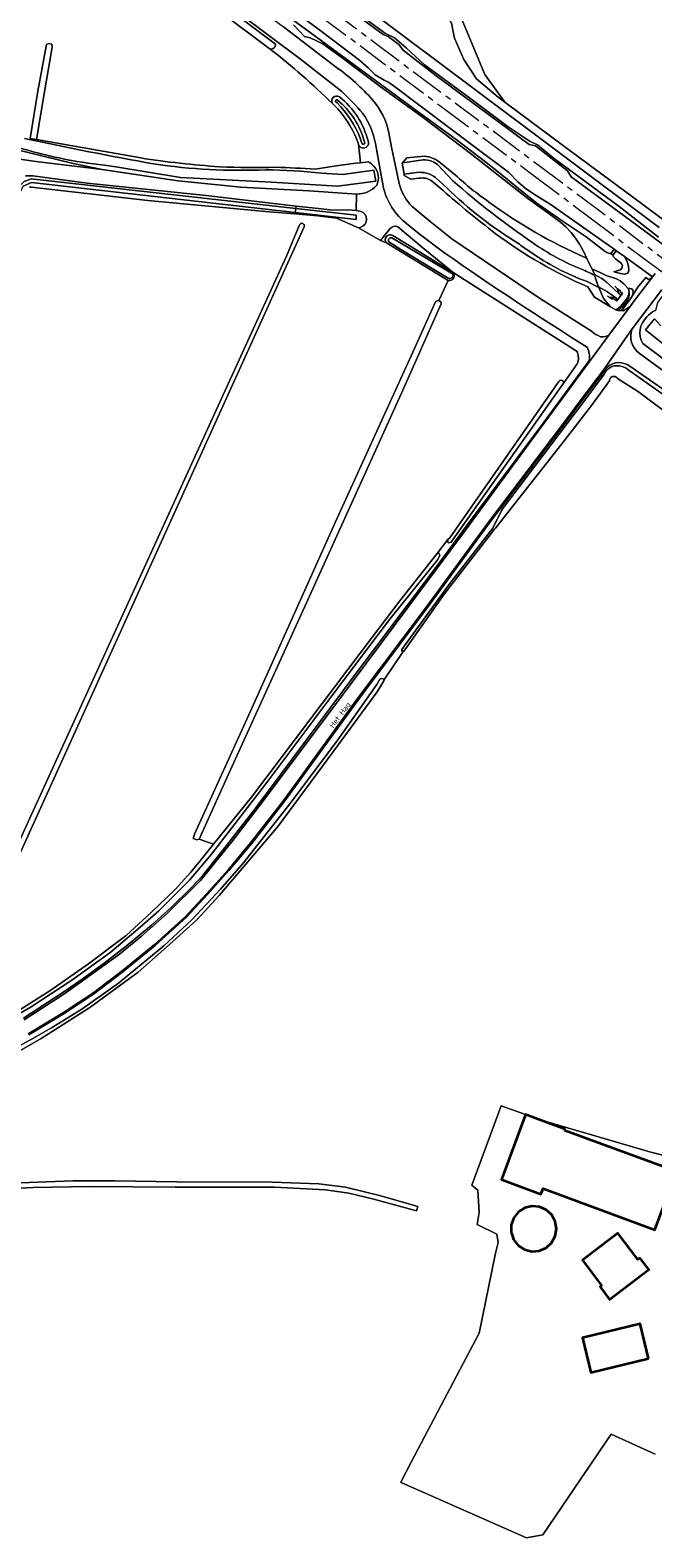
# Model space of a CAD drawing. Header units: metres. Extents: x 243820 to 248629, y 478632 to 483190.
# Tile 5 of 38: x 245265 to 245476, y 481479 to 481989. Entities that reach past the tile are written whole.
import ezdxf
from ezdxf.enums import TextEntityAlignment as Align

# ---------------------------------------------------------------- set-up
doc = ezdxf.new("R2010")
doc.units = ezdxf.units.M
doc.linetypes.add('AM-AS', pattern=[16, 10, -2, 2, -2])
doc.linetypes.add('IE-TERREINAFSCHEIDING', pattern=[10, 8, -2])
for name, color, linetype, lineweight in [('B-XX-AM-AS_SPOOR-G', 10, 'AM-AS', 18), ('B-XX-GR-BOUWLAND-GV', 80, 'Continuous', 13), ('B-XX-GR-GRAS-GV', 60, 'Continuous', 13), ('B-XX-GR-GROENVOORZIENING-GV', 80, 'Continuous', 18), ('B-XX-GR-HOUTWAL-GV', 40, 'Continuous', 13), ('B-XX-IE-TERREINAFSCHEIDING-G', 210, 'IE-TERREINAFSCHEIDING', 18), ('B-XX-IE-TERREINAFSCHEIDING_KUNSTMATIG_MUUR-G', 90, 'IE-TERREINAFSCHEIDING-KUNSTMATIG-DICHT', 18), ('B-XX-OG-BEBOUWING-GV', 7, 'Continuous', 35), ('B-XX-OG-TERREIN_ERF-GV', 7, 'Continuous', 18), ('B-XX-OG-TERREIN_ONBEGROEID-GV', 7, 'Continuous', 18), ('B-XX-OG-TOPOGRAFIE-T18', 10, 'Continuous', 18), ('B-XX-OG-WATER-GV', 130, 'Continuous', 18), ('B-XX-OG-WATER_GREPPEL-GV', 160, 'Continuous', 18), ('B-XX-OG-WATER_SLOOT-GV', 120, 'Continuous', 18), ('B-XX-VH-ONVERHARD-GV', 252, 'Continuous', 18), ('B-XX-VH-VERHARDING_GESLOTEN-GV', 252, 'Continuous', 18), ('B-XX-VH-VERHARDING_HALFVERHARDING-GV', 252, 'Continuous', 18), ('B-XX-VH-VERHARDING_OPEN-GV', 252, 'Continuous', 18)]:
    doc.layers.add(name, color=color, linetype=linetype, lineweight=lineweight)
doc.styles.add('NLCS-ISO-M-T18', font='NLCS-ISO.ttf', dxfattribs={"height": 1.8})
doc.linetypes.add('IE-TERREINAFSCHEIDING-KUNSTMATIG-DICHT', pattern='A,8,-1,[82,NLCS.SHX,S=0.75,R=90,X=0,Y=0],-1', length=10)

msp = doc.modelspace()

# ---------------------------------------------------------------- linework, layer by layer
at = {"layer": 'B-XX-AM-AS_SPOOR-G'}
for points in [[(244395.5, 482722.36), (244994.95, 482274.3), (245043.59, 482237.8), (245083.48, 482208.03), (245128.14, 482174.57), (245178.46, 482137.16), (245221.2, 482104.87), (245269.73, 482068.59), (245288.63, 482054.34), (245315.73, 482034.33), (245328.91, 482024.33), (245381.78, 481984.82), (245395.89, 481974.18), (245422.49, 481954.43), (245437.13, 481943.37), (245451.52, 481932.67), (245488.75, 481904.71), (245506.86, 481891.27), (245519.28, 481881.88), (245535, 481870.16), (245544.54, 481863.15), (245582.15, 481834.96), (245593.6, 481826.25), (245593.66, 481826.2)], [(244894.39, 482344.47), (244900.4, 482340.08), (244930.34, 482317.62), (244941.98, 482309.03), (244954, 482299.91), (244966.24, 482290.91), (244977.69, 482282.37), (245236.46, 482088.9), (245249.28, 482079.19), (245273.12, 482061.5), (245285.01, 482052.45), (245311.31, 482032.99), (245325.6, 482022.1), (245344.29, 482008.13), (245363.7, 481993.49), (245377.17, 481983.53), (245405.2, 481962.46), (245435.9, 481939.62), (245454.48, 481925.7), (245472.45, 481912.1), (245495.62, 481895.01)]]:
    msp.add_lwpolyline(points, dxfattribs=at)
at = {"layer": 'B-XX-GR-BOUWLAND-GV'}
for points in [[(245346.12, 481982.76), (245291.36, 482023.78), (245256.36, 482050.06), (245197.14, 482094.34), (245185.05, 482102.84)], [(245264.81, 481952.59), (245267.42, 481968.52), (245270.36, 481984.36), (245271.2, 481984.72), (245272.12, 481984.46), (245272.32, 481983.5), (245269.72, 481968.32), (245267.01, 481952.26), (245302.24, 481945.97)], [(245367.74, 481963.82), (245367.2, 481964.34)], [(245361.3, 481942.17), (245367.72, 481943.19), (245374.99, 481944.19), (245376.64, 481944.35), (245375.95, 481950.67), (245375.4, 481952.17)]]:
    msp.add_lwpolyline(points, dxfattribs=at)
for points in [[(245367.2, 481964.34, 0.028518), (245346.12, 481982.76)], [(245375.4, 481952.17, 0.101236), (245367.74, 481963.82)], [(245302.24, 481945.97, 0.021911), (245329.05, 481942.97)], [(245329.05, 481942.97, 0.019067), (245348.04, 481942.84)], [(245348.04, 481942.84, -0.006196), (245361.3, 481942.17)]]:
    msp.add_lwpolyline(points, format="xyb", dxfattribs=at)
at = {"layer": 'B-XX-GR-GRAS-GV'}
for points in [[(245339.52, 482003.22), (245359.63, 481988.38), (245396.62, 481961.19), (245409.03, 481952.17), (245418.65, 481944.86), (245423.41, 481941.16), (245433.27, 481933.11), (245436.81, 481930.37), (245445.33, 481924.46), (245453.13, 481919.22), (245459.02, 481914.63), (245460.13, 481913.98), (245461.12, 481913.59), (245461.45, 481913.63), (245462.59, 481915.08), (245441.22, 481930.11), (245435.27, 481933.77), (245432.44, 481935.75), (245429.93, 481937.84), (245426.89, 481940.99), (245425.89, 481941.85), (245416.56, 481948.77), (245387.77, 481970.43), (245385.91, 481971.69), (245384.73, 481972.29), (245381.68, 481974.09), (245379.32, 481976.4), (245376.47, 481978.9), (245363.77, 481988.48), (245336.49, 482008.86)], [(245353.94, 481991.01), (245357.74, 481987.08), (245359.6, 481986.56), (245363.89, 481984.63), (245370.5, 481979.79), (245383.3, 481970.19), (245397.59, 481959.85), (245414.35, 481947.17), (245433.38, 481932.23), (245441.82, 481926.2), (245444.42, 481924.23), (245446.2, 481922.61), (245447.95, 481920.77), (245449.52, 481918.77), (245450.85, 481916.79), (245452.28, 481914.18), (245453.36, 481911.93), (245455.03, 481908.45), (245457.86, 481907.25), (245459.89, 481906.13), (245463.4, 481905.04), (245464.62, 481904.4), (245465.82, 481903.4), (245467.28, 481901.83), (245468.02, 481901.84), (245468.39, 481901.68), (245468.86, 481901.28), (245469.05, 481900.4), (245468.8, 481899.45), (245470.63, 481902.2), (245473.25, 481905.47), (245474.2, 481904.78), (245475.39, 481905.5), (245475.5, 481905.68), (245466.02, 481912.58), (245466.99, 481910.95), (245467.44, 481909.3), (245467.49, 481908.01), (245467.42, 481907.41), (245467.09, 481906.92), (245466.33, 481906.59), (245464.72, 481906.82), (245462.44, 481907.46), (245464.67, 481908.09), (245465.13, 481908.65), (245465.42, 481909.5), (245465.02, 481910.28), (245463.01, 481911.88), (245462.35, 481912.53), (245462.12, 481913.12), (245461.45, 481913.63), (245461.12, 481913.59), (245460.13, 481913.98), (245459.02, 481914.63), (245453.13, 481919.22), (245445.33, 481924.46), (245436.81, 481930.37), (245433.27, 481933.11), (245423.41, 481941.16), (245418.65, 481944.86), (245409.03, 481952.17), (245396.62, 481961.19), (245359.63, 481988.38), (245339.52, 482003.22)], [(245369.72, 481998.49), (245384.38, 481987.68), (245385.99, 481987.09), (245389.62, 481984.38), (245391.07, 481982.43), (245402.3, 481973.7), (245433.82, 481950.52), (245435.97, 481950.01), (245446.74, 481941.65), (245448.01, 481939.59), (245472.33, 481921.69), (245478.88, 481916.78)], [(245477.54, 481919.2), (245464.23, 481929.52), (245443.15, 481945.11), (245442.39, 481945.61), (245436.58, 481950.35), (245434.1, 481951.5), (245426.65, 481956.54), (245412.65, 481966.99), (245398.34, 481977.51), (245392.14, 481983.19), (245388.13, 481986.61), (245385.11, 481988.07), (245376.45, 481994.34)], [(245410.57, 481993.91), (245418.72, 481974.17), (245425.53, 481964.82), (245445.4, 481950.06), (245468.78, 481932.76), (245482, 481923.01)], [(245157.58, 481957.36), (245180.52, 481954.92), (245234.46, 481949.02), (245252.06, 481946.86), (245265.93, 481944.82), (245270.49, 481944.28), (245289.19, 481942.03), (245279.43, 481944.12), (245254.31, 481950.22)], [(245403.25, 481897.7), (245406.37, 481904.52), (245385.47, 481917.2), (245383.4, 481917.98), (245375.96, 481922.37), (245368.53, 481925.6), (245362.22, 481926.4), (245354.42, 481927.02), (245345.78, 481927.7), (245304.68, 481931.58), (245265.28, 481936.02), (245264.58, 481936.08)], [(245246.73, 481683.52), (245351.62, 481912.71), (245356.03, 481923.34)], [(245357.56, 481922.61), (245248.49, 481682.39)], [(245449.99, 481880.45), (245408, 481907.23)], [(245406.37, 481904.52), (245403.25, 481897.7)], [(245322.1, 481715.5), (245321.26, 481715.28), (245320.06, 481715.68), (245320.46, 481717.16), (245340.02, 481760.06), (245368.18, 481822.82), (245394.96, 481881.48), (245402.12, 481897.22)], [(245404.01, 481896.59), (245390.52, 481866.36), (245359.4, 481797.66), (245331.56, 481736.46), (245322.1, 481715.5), (245326.92, 481713.71), (245339.8, 481729.62), (245359.48, 481755.86), (245380.68, 481783.9), (245390, 481796.06), (245402.62, 481812.08)], [(245445.28, 481869.54), (245450.08, 481876.26)], [(245519.51, 481830.42), (245470.8, 481866.78), (245463.7, 481871.34), (245463.54, 481871.55), (245463.26, 481871.79), (245462.91, 481871.97), (245462.49, 481872.04), (245462.05, 481871.99), (245461.76, 481871.88), (245461.48, 481871.69), (245461.27, 481871.47), (245461.1, 481871.17), (245460.98, 481870.79), (245460.96, 481870.54), (245454.86, 481862.19), (245444.84, 481849.22), (245422.43, 481820.71), (245422.08, 481820.3), (245405, 481798.3), (245392.58, 481780.78), (245391.4, 481779.04), (245391.18, 481779.04), (245390.9, 481778.64), (245385.24, 481770.24), (245384.54, 481769.28), (245384.58, 481769.02), (245382.32, 481765.26), (245369.18, 481747.48), (245348.8, 481719.9), (245328.86, 481696.38), (245321.3, 481688.16), (245312.02, 481679.76), (245301.42, 481670.48), (245285.08, 481658.46), (245268.5, 481648.06), (245254.6, 481640.02)], [(245402.62, 481812.08), (245406.2, 481816.8), (245406.9, 481817.4), (245443.82, 481870.34)], [(245260.78, 481657.38), (245271.48, 481664.18), (245284.56, 481673.32), (245297.32, 481682.9), (245305.82, 481690.68), (245313.96, 481698.42), (245319.18, 481704.3), (245322.42, 481708.16), (245326.92, 481713.71), (245322.1, 481715.5)], [(245476.5, 481507.34), (245461.53, 481514.14), (245438.42, 481480.06), (245432.84, 481479.04), (245390.68, 481497.65), (245390.33, 481497.87), (245393.87, 481504.6), (245398.39, 481513.2), (245416.88, 481548.34), (245422.42, 481575.33), (245423.26, 481578.93), (245422.78, 481581.78), (245416.21, 481585.09), (245416.85, 481589.1), (245416.42, 481596.68), (245414.38, 481598.36), (245424.34, 481625.26), (245432.58, 481622.25), (245436.75, 481620.7), (245475, 481609.59), (245488.92, 481606), (245520.64, 481594.98), (245524.08, 481595.34), (245529.08, 481601.18)], [(245229.1, 481595.7), (245265.88, 481597.58), (245285.12, 481597.96), (245313.96, 481597.66), (245330.56, 481597.7), (245347.52, 481597.66), (245364.82, 481596.8), (245372.72, 481595.68), (245380.76, 481593.8), (245395.68, 481589.72), (245396.06, 481591.19), (245383.58, 481594.82), (245371.58, 481597.68), (245362.58, 481598.82), (245346.8, 481599.36), (245314.5, 481599.48), (245293.48, 481599.86), (245279.22, 481599.8), (245258.5, 481599.02)], [(245258.5, 481599.02), (245279.22, 481599.8), (245293.48, 481599.86), (245314.5, 481599.48), (245346.8, 481599.36), (245362.58, 481598.82), (245371.58, 481597.68), (245383.58, 481594.82), (245396.06, 481591.19), (245395.68, 481589.72), (245380.76, 481593.8), (245372.72, 481595.68), (245364.82, 481596.8), (245347.52, 481597.66), (245330.56, 481597.7), (245313.96, 481597.66), (245285.12, 481597.96), (245265.88, 481597.58), (245229.1, 481595.7)]]:
    msp.add_lwpolyline(points, dxfattribs=at)
for points in [[(245405.88, 481993.82), (245407.5, 481991.6), (245408.52, 481986.46), (245411.66, 481979.28), (245415.96, 481972.78), (245423.3, 481966.48), (245425.53, 481964.82), (245418.72, 481974.17), (245410.57, 481993.91)], [(245462.12, 481913.12), (245462.35, 481912.53), (245463.01, 481911.88), (245465.02, 481910.28), (245465.42, 481909.5), (245465.13, 481908.65), (245464.67, 481908.09), (245462.44, 481907.46), (245464.72, 481906.82), (245466.33, 481906.59), (245467.09, 481906.92), (245467.42, 481907.41), (245467.49, 481908.01), (245467.44, 481909.3), (245466.99, 481910.95), (245466.02, 481912.58), (245463.27, 481914.58)], [(245463.25, 481894.6), (245463.11, 481894.57), (245463.36, 481894.43), (245463.91, 481894.39), (245465.03, 481895.37), (245467.08, 481897.88), (245467.54, 481898.89), (245467.66, 481899.48), (245467.61, 481900.44), (245467.21, 481898.9), (245466.44, 481897.69), (245464.57, 481895.58)], [(245463.91, 481894.39), (245465.02, 481894.3), (245468.07, 481898.24), (245468.8, 481899.45), (245469.05, 481900.4), (245468.86, 481901.28), (245468.39, 481901.68), (245468.02, 481901.84), (245467.28, 481901.83), (245467.54, 481901.21), (245467.61, 481900.44), (245467.66, 481899.48), (245467.54, 481898.89), (245467.08, 481897.88), (245465.03, 481895.37)]]:
    msp.add_lwpolyline(points, close=True, dxfattribs=at)
for points in [[(245356.03, 481923.34, -1.074493), (245357.56, 481922.61)], [(245408, 481907.23, -0.752089), (245406.37, 481904.52)], [(245402.12, 481897.22, -0.334758), (245403.25, 481897.7)], [(245403.25, 481897.7, -0.376948), (245404.01, 481896.59)], [(245450.08, 481876.26, 0.201646), (245449.99, 481880.45)], [(245443.82, 481870.34, -1.0057), (245445.28, 481869.54)]]:
    msp.add_lwpolyline(points, format="xyb", dxfattribs=at)
at = {"layer": 'B-XX-GR-GROENVOORZIENING-GV'}
msp.add_lwpolyline([(245475.39, 481905.5), (245474.2, 481904.78), (245473.25, 481905.47), (245470.63, 481902.2), (245468.8, 481899.45), (245468.07, 481898.24), (245465.02, 481894.3), (245465.63, 481894.25), (245467.95, 481895.72), (245468.99, 481897.18)], close=True, dxfattribs=at)
for points in [[(245253.38, 481641.38), (245265.78, 481647.98), (245272.1, 481651.62), (245282.28, 481657.9), (245294.72, 481666.68), (245310.08, 481679.38), (245319.52, 481688.2), (245329.26, 481698.52), (245337.08, 481707.46), (245352.78, 481727.4), (245368.76, 481748.78), (245382.2, 481767.76), (245383.26, 481769.58), (245383.8, 481769.82), (245384.46, 481769.7), (245384.54, 481769.28), (245385.24, 481770.24), (245390.9, 481778.64), (245391.18, 481779.04), (245390.7, 481779.08), (245390.62, 481779.68), (245393.62, 481783.7), (245406.58, 481801.54), (245421.43, 481820.67), (245424.43, 481826.67), (245424.73, 481827.27), (245452.27, 481863.53), (245459.14, 481872.8), (245459.49, 481873.45), (245459.94, 481874.02), (245460.46, 481874.53), (245461.04, 481874.97), (245461.41, 481875.19), (245461.81, 481875.36), (245462.22, 481875.49), (245462.64, 481875.58), (245463.19, 481875.64), (245463.75, 481875.66), (245464.3, 481875.62), (245464.84, 481875.51), (245465.61, 481875.26), (245466.36, 481874.93), (245467.05, 481874.52), (245467.68, 481874), (245519.99, 481837.16)], [(245460.19, 481875.21), (245459.81, 481874.73), (245451.41, 481863.51), (245447.24, 481857.86), (245420.72, 481822.92), (245399, 481793.34), (245376.34, 481763.22), (245351, 481728.46), (245339.79, 481713.93), (245332.12, 481704.82), (245324.86, 481696.69), (245317.6, 481688.93), (245307.18, 481679.5), (245296.21, 481670.54), (245286.25, 481663.03), (245276.33, 481656.44), (245264.38, 481649.25)], [(245504.45, 481850.18), (245467.85, 481875.49)]]:
    msp.add_lwpolyline(points, dxfattribs=at)
msp.add_lwpolyline([(245467.85, 481875.49, 0.357763), (245460.19, 481875.21)], format="xyb", dxfattribs=at)
at = {"layer": 'B-XX-GR-HOUTWAL-GV'}
msp.add_lwpolyline([(245263.3, 481939.9), (245265.72, 481939.86), (245284.12, 481937.4), (245324.46, 481933.22), (245354.89, 481929.7), (245362.48, 481928.82), (245367.29, 481928.32), (245372.43, 481928.46), (245375.16, 481928.23), (245375.33, 481933.75), (245359.33, 481934.79), (245336.19, 481936.04), (245314.99, 481938.25), (245289.19, 481942.03), (245270.49, 481944.28), (245265.93, 481944.82), (245252.06, 481946.86)], dxfattribs=at)
at = {"layer": 'B-XX-IE-TERREINAFSCHEIDING-G'}
msp.add_lwpolyline([(245474.2, 481904.78), (245473.25, 481905.47), (245470.63, 481902.2)], dxfattribs=at)
at = {"layer": 'B-XX-IE-TERREINAFSCHEIDING_KUNSTMATIG_MUUR-G'}
for points in [[(245462.82, 481902.58), (245463.69, 481901.68), (245463.99, 481900.21), (245464.89, 481899.51)], [(245464.89, 481899.51), (245463.79, 481898.07)], [(245464.54, 481900.72), (245465.33, 481900.09), (245464.89, 481899.51)], [(245460.28, 481899.28), (245461.07, 481898.7), (245462.78, 481898.82), (245463.79, 481898.07)], [(245463.79, 481898.07), (245463.41, 481897.57), (245462.49, 481898.28)]]:
    msp.add_lwpolyline(points, dxfattribs=at)
at = {"layer": 'B-XX-OG-BEBOUWING-GV'}
for points in [[(245445.75, 481616.89), (245445.9, 481617.3), (245436.75, 481620.7), (245432.58, 481622.25), (245424.43, 481600.29), (245437.76, 481595.34), (245438.48, 481597.28), (245476.38, 481583.22), (245483.62, 481603.04)], [(245427.74, 481582.32), (245427.9, 481581.88), (245428.52, 481579.98), (245430.08, 481577.98), (245432.2, 481576.58), (245434.64, 481575.92), (245437.18, 481576.12), (245439.5, 481577.12), (245441.38, 481578.84), (245442.6, 481581.08), (245443.02, 481583.58), (245442.62, 481586.08), (245441.42, 481588.3), (245439.58, 481590.02), (245437.24, 481591.08), (245434.72, 481591.3), (245432.28, 481590.68), (245430.12, 481589.3), (245428.58, 481587.3), (245427.72, 481584.92)], [(245471.28, 481573.78), (245470.55, 481573.22), (245463.81, 481582.09), (245451.79, 481572.97), (245458.3, 481564.39), (245457.79, 481563.99), (245461.02, 481559.74), (245474.29, 481569.81)], [(245474.18, 481539.7), (245471.38, 481551.41), (245451.88, 481546.74), (245454.68, 481535.03)]]:
    msp.add_lwpolyline(points, close=True, dxfattribs=at)
at = {"layer": 'B-XX-OG-TERREIN_ERF-GV'}
for points in [[(245476.38, 481583.22), (245438.48, 481597.28), (245437.76, 481595.34), (245424.43, 481600.29), (245432.58, 481622.25), (245424.34, 481625.26), (245414.38, 481598.36), (245416.42, 481596.68), (245416.85, 481589.1), (245416.21, 481585.09), (245422.78, 481581.78), (245423.26, 481578.93), (245422.42, 481575.33), (245416.88, 481548.34), (245398.39, 481513.2), (245393.87, 481504.6), (245390.33, 481497.87), (245390.68, 481497.65), (245432.84, 481479.04), (245438.42, 481480.06), (245461.53, 481514.14), (245476.5, 481507.34)], [(245436.75, 481620.7), (245445.9, 481617.3), (245445.75, 481616.89), (245483.62, 481603.04)], [(245488.92, 481606), (245475, 481609.59), (245436.75, 481620.7)]]:
    msp.add_lwpolyline(points, dxfattribs=at)
for points in [[(245427.74, 481582.32), (245427.72, 481584.92), (245428.58, 481587.3), (245430.12, 481589.3), (245432.28, 481590.68), (245434.72, 481591.3), (245437.24, 481591.08), (245439.58, 481590.02), (245441.42, 481588.3), (245442.62, 481586.08), (245443.02, 481583.58), (245442.6, 481581.08), (245441.38, 481578.84), (245439.5, 481577.12), (245437.18, 481576.12), (245434.64, 481575.92), (245432.2, 481576.58), (245430.08, 481577.98), (245428.52, 481579.98), (245427.9, 481581.88)], [(245463.81, 481582.09), (245470.55, 481573.22), (245471.28, 481573.78), (245474.29, 481569.81), (245461.02, 481559.74), (245457.79, 481563.99), (245458.3, 481564.39), (245451.79, 481572.97)], [(245474.18, 481539.7), (245454.68, 481535.03), (245451.88, 481546.74), (245471.38, 481551.41)]]:
    msp.add_lwpolyline(points, close=True, dxfattribs=at)
at = {"layer": 'B-XX-OG-TERREIN_ONBEGROEID-GV'}
for points in [[(245386.61, 481921.99), (245383.4, 481917.98), (245385.47, 481917.2)], [(245387.64, 481919.72), (245408, 481907.23), (245398.43, 481915.02), (245389.35, 481922.67)]]:
    msp.add_lwpolyline(points, dxfattribs=at)
for points in [[(245385.47, 481917.2, -0.847162), (245387.64, 481919.72)], [(245389.35, 481922.67, 0.312928), (245386.61, 481921.99)]]:
    msp.add_lwpolyline(points, format="xyb", dxfattribs=at)
at = {"layer": 'B-XX-OG-WATER-GV'}
for points in [[(245368.8, 481965.58, 0.746907), (245368.25, 481965.05)], [(245368.77, 481964.57, -0.099908), (245376.58, 481952.64)], [(245378.01, 481951.44, 0.16197), (245368.8, 481965.58)], [(245306.6, 481943.92, -0.00729), (245262.95, 481952.56)], [(245377.19, 481950.94, 0.870748), (245378.12, 481951.01)], [(245260.45, 481949.66, 0.050938), (245290.01, 481943.51)], [(245344.62, 481941.97, -0.046787), (245306.6, 481943.92)], [(245363.49, 481940.85, 0.019236), (245344.62, 481941.97)], [(245395.65, 481941.06, -0.189099), (245402.1, 481939.34)], [(245402.7, 481943.73, 0.218219), (245397.13, 481945.26)], [(245405.87, 481935.84, 0.055465), (245429.98, 481917.09)], [(245435, 481917.21, -0.028011), (245407.9, 481938.27)], [(245387.31, 481918.91, 0.720694), (245386.25, 481917.57)], [(245429.98, 481917.09, 0.015333), (245433.99, 481914.35)], [(245451.47, 481908.29, -0.054535), (245435, 481917.21)], [(245433.99, 481914.35, 0.072036), (245453.46, 481904.15)], [(245406.36, 481905.24, 0.633846), (245408.02, 481906.63)], [(245455.92, 481906.26, 0.026964), (245451.47, 481908.29)]]:
    msp.add_lwpolyline(points, format="xyb", dxfattribs=at)
for points in [[(245368.25, 481965.05), (245368.77, 481964.57)], [(245376.58, 481952.64), (245376.59, 481952.62), (245377.17, 481951.02), (245377.19, 481950.94)], [(245378.12, 481951.01), (245378.01, 481951.44)], [(245290.01, 481943.51), (245293.84, 481943), (245315.77, 481939.32), (245346.55, 481937.73), (245368.86, 481936.44), (245381.92, 481938.12), (245381.23, 481941.85), (245370.73, 481940.4), (245363.49, 481940.85)], [(245397.13, 481945.26), (245390.91, 481944.32), (245390.82, 481944.22), (245391.44, 481940.42), (245395.65, 481941.06)], [(245407.9, 481938.27), (245402.7, 481943.73)], [(245402.1, 481939.34), (245405.87, 481935.84)], [(245386.25, 481917.57), (245390.3, 481914.96)], [(245408.02, 481906.63), (245387.31, 481918.91)], [(245390.3, 481914.96), (245406.36, 481905.24)], [(245453.46, 481904.15), (245457.34, 481902.18), (245457.26, 481902.37), (245457.17, 481902.56), (245455.92, 481906.26)], [(245478.35, 481889.13), (245476.21, 481891.52), (245473.18, 481887.75), (245492.87, 481871.97), (245529.39, 481843.62), (245549.28, 481828.34), (245559.89, 481820.14), (245568.49, 481814.28), (245569.86, 481813.36), (245575.29, 481809.66)]]:
    msp.add_lwpolyline(points, dxfattribs=at)
for points in [[(245257.73, 481926.52), (245262.44, 481936.39), (245265.33, 481937.65), (245354.51, 481927.51), (245354.75, 481928.89), (245265.15, 481938.91), (245262.8, 481938.01), (245260.09, 481935.31), (245256.21, 481927.21)], [(245354.75, 481928.89), (245354.51, 481927.51), (245375.2, 481925.16), (245375.2, 481926.6)], [(245457.17, 481902.56), (245457.26, 481902.37), (245460.31, 481900.63), (245462.78, 481898.82), (245463.79, 481898.07), (245464.89, 481899.51), (245463.99, 481900.21), (245459.84, 481904.04), (245458.43, 481905.21), (245455.85, 481906.47), (245455.92, 481906.26)]]:
    msp.add_lwpolyline(points, close=True, dxfattribs=at)
at = {"layer": 'B-XX-OG-WATER_GREPPEL-GV'}
for points in [[(245347.93, 481984.42), (245311.89, 482011.48), (245241.88, 482063.71), (245181.31, 482108.91)], [(245179.67, 482107.03), (245185.05, 482102.84), (245197.14, 482094.34), (245256.36, 482050.06), (245291.36, 482023.78), (245346.12, 481982.76)], [(245381.11, 481994.86), (245477.82, 481922.44)], [(245482, 481923.01), (245468.78, 481932.76), (245445.4, 481950.06), (245425.53, 481964.82), (245423.3, 481966.48), (245415.96, 481972.78), (245411.66, 481979.28), (245408.52, 481986.46), (245407.5, 481991.6)], [(245356.03, 481923.34), (245351.62, 481912.71), (245246.73, 481683.52)], [(245248.49, 481682.39), (245357.56, 481922.61)], [(245402.12, 481897.22), (245394.96, 481881.48), (245368.18, 481822.82), (245340.02, 481760.06), (245320.46, 481717.16), (245320.06, 481715.68), (245321.26, 481715.28), (245322.1, 481715.5)], [(245322.1, 481715.5), (245331.56, 481736.46), (245359.4, 481797.66), (245390.52, 481866.36), (245404.01, 481896.59)], [(245519.99, 481837.16), (245467.68, 481874), (245467.05, 481874.52), (245466.36, 481874.93), (245465.61, 481875.26), (245464.84, 481875.51), (245464.3, 481875.62), (245463.75, 481875.66), (245463.19, 481875.64), (245462.64, 481875.58), (245462.22, 481875.49), (245461.81, 481875.36), (245461.41, 481875.19), (245461.04, 481874.97), (245460.46, 481874.53), (245459.94, 481874.02), (245459.49, 481873.45), (245459.14, 481872.8), (245452.27, 481863.53), (245424.73, 481827.27), (245424.43, 481826.67), (245421.43, 481820.67), (245406.58, 481801.54), (245393.62, 481783.7), (245390.62, 481779.68), (245390.7, 481779.08), (245391.18, 481779.04), (245391.4, 481779.04), (245392.58, 481780.78), (245405, 481798.3), (245422.08, 481820.3), (245422.43, 481820.71), (245444.84, 481849.22), (245454.86, 481862.19), (245460.96, 481870.54), (245460.98, 481870.79), (245461.1, 481871.17), (245461.27, 481871.47), (245461.48, 481871.69), (245461.76, 481871.88), (245462.05, 481871.99), (245462.49, 481872.04), (245462.91, 481871.97), (245463.26, 481871.79), (245463.54, 481871.55), (245463.7, 481871.34), (245470.8, 481866.78), (245519.51, 481830.42)], [(245406.2, 481816.8), (245406.1, 481816.08), (245406.44, 481815.82), (245406.54, 481815.78), (245407.32, 481815.98), (245407.78, 481816.58), (245445.17, 481869.39)], [(245443.82, 481870.34), (245406.9, 481817.4), (245406.2, 481816.8)], [(245250.08, 481650.06), (245265.16, 481658.7), (245278.98, 481667.76), (245291.82, 481676.98), (245302.1, 481685.7), (245308.4, 481691.22), (245318.78, 481701.6), (245326.2, 481710.42), (245345.32, 481735.1), (245366.66, 481763.5), (245386.16, 481789.38), (245402.88, 481810.12), (245403.48, 481811.58), (245403.3, 481812.02), (245403.22, 481812.2), (245402.62, 481812.08), (245390, 481796.06), (245380.68, 481783.9), (245359.48, 481755.86), (245339.8, 481729.62), (245326.92, 481713.71), (245322.42, 481708.16), (245319.18, 481704.3), (245313.96, 481698.42), (245305.82, 481690.68), (245297.32, 481682.9), (245284.56, 481673.32), (245271.48, 481664.18), (245260.78, 481657.38)], [(245254.6, 481640.02), (245268.5, 481648.06), (245285.08, 481658.46), (245301.42, 481670.48), (245312.02, 481679.76), (245321.3, 481688.16), (245328.86, 481696.38), (245348.8, 481719.9), (245369.18, 481747.48), (245382.32, 481765.26), (245384.58, 481769.02), (245384.54, 481769.28), (245384.46, 481769.7), (245383.8, 481769.82), (245383.26, 481769.58), (245382.2, 481767.76), (245368.76, 481748.78), (245352.78, 481727.4), (245337.08, 481707.46), (245329.26, 481698.52), (245319.52, 481688.2), (245310.08, 481679.38), (245294.72, 481666.68), (245282.28, 481657.9), (245272.1, 481651.62), (245265.78, 481647.98), (245253.38, 481641.38)]]:
    msp.add_lwpolyline(points, dxfattribs=at)
msp.add_lwpolyline([(245267.01, 481952.26), (245269.72, 481968.32), (245272.32, 481983.5), (245272.12, 481984.46), (245271.2, 481984.72), (245270.36, 481984.36), (245267.42, 481968.52), (245264.81, 481952.59)], close=True, dxfattribs=at)
for points in [[(245346.12, 481982.76, 0.441281), (245347.93, 481984.42)], [(245357.56, 481922.61, 1.074493), (245356.03, 481923.34)], [(245403.25, 481897.7, 0.334758), (245402.12, 481897.22)], [(245404.01, 481896.59, 0.376948), (245403.25, 481897.7)], [(245445.28, 481869.54, 1.0057), (245443.82, 481870.34)], [(245445.17, 481869.39, 0.057354), (245445.28, 481869.54)]]:
    msp.add_lwpolyline(points, format="xyb", dxfattribs=at)
at = {"layer": 'B-XX-OG-WATER_SLOOT-GV'}
for points in [[(245376.45, 481994.34), (245385.11, 481988.07), (245388.13, 481986.61), (245392.14, 481983.19), (245398.34, 481977.51), (245412.65, 481966.99), (245426.65, 481956.54), (245434.1, 481951.5), (245436.58, 481950.35), (245442.39, 481945.61), (245443.15, 481945.11), (245464.23, 481929.52), (245477.54, 481919.2)], [(245477.82, 481922.44), (245381.11, 481994.86)], [(245367.2, 481964.34), (245367.74, 481963.82)], [(245368.77, 481964.57), (245368.25, 481965.05)], [(245302.24, 481945.97), (245267.01, 481952.26), (245264.81, 481952.59)], [(245375.4, 481952.17), (245375.95, 481950.67)], [(245377.19, 481950.94), (245377.17, 481951.02), (245376.59, 481952.62), (245376.58, 481952.64)], [(245378.01, 481951.44), (245378.12, 481951.01)], [(245254.31, 481950.22), (245279.43, 481944.12), (245289.19, 481942.03), (245314.99, 481938.25), (245336.19, 481936.04), (245359.33, 481934.79), (245375.33, 481933.75)], [(245392.35, 481945.97), (245390.91, 481944.32), (245397.13, 481945.26)], [(245398.24, 481946.6), (245392.35, 481945.97)], [(245363.49, 481940.85), (245370.73, 481940.4), (245381.23, 481941.85), (245381.92, 481938.12), (245368.86, 481936.44), (245346.55, 481937.73), (245315.77, 481939.32), (245293.84, 481943), (245290.01, 481943.51)], [(245379.38, 481944.63), (245376.64, 481944.35), (245374.99, 481944.19), (245367.72, 481943.19), (245361.3, 481942.17)], [(245395.65, 481941.06), (245391.44, 481940.42), (245391.5, 481940.02), (245393.76, 481938.82), (245396.43, 481939.07)], [(245402.7, 481943.73), (245407.9, 481938.27)], [(245408.85, 481940.13), (245403.9, 481944.19)], [(245264.58, 481936.08), (245265.28, 481936.02), (245304.68, 481931.58), (245345.78, 481927.7), (245354.42, 481927.02), (245354.51, 481927.51), (245265.33, 481937.65), (245262.44, 481936.39)], [(245262.8, 481938.01), (245265.15, 481938.91), (245354.75, 481928.89), (245354.89, 481929.7), (245324.46, 481933.22), (245284.12, 481937.4), (245265.72, 481939.86), (245263.3, 481939.9)], [(245400.58, 481938.33), (245404.62, 481934.91)], [(245405.87, 481935.84), (245402.1, 481939.34)], [(245377.53, 481927.51), (245376.52, 481927.98), (245375.16, 481928.23), (245372.43, 481928.46), (245367.29, 481928.32), (245362.48, 481928.82), (245354.89, 481929.7), (245354.75, 481928.89), (245375.2, 481926.6), (245375.2, 481925.16), (245354.51, 481927.51), (245354.42, 481927.02), (245362.22, 481926.4), (245368.53, 481925.6), (245375.96, 481922.37)], [(245385.47, 481917.2), (245406.37, 481904.52)], [(245406.36, 481905.24), (245390.3, 481914.96), (245386.25, 481917.57)], [(245387.31, 481918.91), (245408.02, 481906.63)], [(245408, 481907.23), (245387.64, 481919.72)], [(245455.92, 481906.26), (245455.85, 481906.47), (245455.53, 481907.4), (245455.03, 481908.45), (245453.36, 481911.93), (245452.94, 481912.2)], [(245453.64, 481902.32), (245455.95, 481898.87), (245461.27, 481895.57), (245459, 481898.35), (245457.34, 481902.18), (245453.46, 481904.15)], [(245476.62, 481894.47), (245475.52, 481893.9), (245474.23, 481892.79), (245473.67, 481892.15)], [(245575.29, 481809.66), (245569.86, 481813.36), (245568.49, 481814.28), (245559.89, 481820.14), (245549.28, 481828.34), (245529.39, 481843.62), (245492.87, 481871.97), (245473.18, 481887.75), (245476.21, 481891.52), (245478.35, 481889.13)], [(245472.32, 481883.14), (245548.01, 481826.22)]]:
    msp.add_lwpolyline(points, dxfattribs=at)
for points in [[(245369.54, 481966.61, 0.816298), (245367.2, 481964.34)], [(245379.25, 481951.71, 0.163074), (245369.54, 481966.61)], [(245367.74, 481963.82, -0.101236), (245375.4, 481952.17)], [(245368.25, 481965.05, -0.746907), (245368.8, 481965.58)], [(245376.58, 481952.64, 0.099908), (245368.77, 481964.57)], [(245368.8, 481965.58, -0.16197), (245378.01, 481951.44)], [(245262.95, 481952.56, 0.00729), (245306.6, 481943.92)], [(245375.95, 481950.67, 1.097465), (245379.25, 481951.71)], [(245378.12, 481951.01, -0.870748), (245377.19, 481950.94)], [(245290.01, 481943.51, -0.050938), (245260.45, 481949.66)], [(245329.05, 481942.97, -0.021911), (245302.24, 481945.97)], [(245403.9, 481944.19, 0.153282), (245398.24, 481946.6)], [(245306.6, 481943.92, 0.046787), (245344.62, 481941.97)], [(245348.04, 481942.84, -0.019067), (245329.05, 481942.97)], [(245344.62, 481941.97, -0.019236), (245363.49, 481940.85)], [(245361.3, 481942.17, 0.006196), (245348.04, 481942.84)], [(245382.22, 481936.75, 0.40141), (245379.38, 481944.63)], [(245402.1, 481939.34, 0.189099), (245395.65, 481941.06)], [(245397.13, 481945.26, -0.218219), (245402.7, 481943.73)], [(245375.33, 481933.75, 0.219445), (245382.22, 481936.75)], [(245396.43, 481939.07, -0.193978), (245400.58, 481938.33)], [(245429.98, 481917.09, -0.055465), (245405.87, 481935.84)], [(245407.9, 481938.27, 0.028011), (245435, 481917.21)], [(245420.02, 481931.16, -0.036058), (245408.85, 481940.13)], [(245404.62, 481934.91, 0.013927), (245422.32, 481920.42)], [(245452.94, 481912.2, -0.057276), (245420.02, 481931.16)], [(245375.96, 481922.37, 0.722822), (245377.53, 481927.51)], [(245387.64, 481919.72, 0.847162), (245385.47, 481917.2)], [(245422.32, 481920.42, 0.058447), (245453.64, 481902.32)], [(245386.25, 481917.57, -0.720694), (245387.31, 481918.91)], [(245433.99, 481914.35, -0.015333), (245429.98, 481917.09)], [(245435, 481917.21, 0.054535), (245451.47, 481908.29)], [(245453.46, 481904.15, -0.072036), (245433.99, 481914.35)], [(245408.02, 481906.63, -0.633846), (245406.36, 481905.24)], [(245406.37, 481904.52, 0.752089), (245408, 481907.23)], [(245451.47, 481908.29, -0.026964), (245455.92, 481906.26)], [(245473.67, 481892.15, 0.370241), (245472.32, 481883.14)]]:
    msp.add_lwpolyline(points, format="xyb", dxfattribs=at)
msp.add_lwpolyline([(245467.28, 481901.83), (245465.82, 481903.4), (245464.62, 481904.4), (245463.4, 481905.04), (245459.89, 481906.13), (245457.86, 481907.25), (245455.03, 481908.45), (245455.53, 481907.4), (245455.85, 481906.47), (245458.43, 481905.21), (245459.84, 481904.04), (245463.99, 481900.21), (245463.69, 481901.68), (245464.58, 481900.98), (245464.54, 481900.72), (245465.33, 481900.09), (245464.89, 481899.51), (245463.79, 481898.07), (245463.41, 481897.57), (245462.49, 481898.28), (245461.78, 481898.25), (245461.07, 481898.7), (245462.78, 481898.82), (245460.31, 481900.63), (245457.26, 481902.37), (245457.34, 481902.18), (245459, 481898.35), (245461.27, 481895.57), (245462.92, 481894.67), (245463.11, 481894.57), (245463.25, 481894.6), (245464.57, 481895.58), (245466.44, 481897.69), (245467.21, 481898.9), (245467.61, 481900.44), (245467.54, 481901.21)], close=True, dxfattribs=at)
at = {"layer": 'B-XX-VH-ONVERHARD-GV'}
for points in [[(244980.55, 482270.33), (244978.52, 482268.68), (245015.08, 482241.25), (245049.13, 482215.71), (245094.02, 482182.42), (245139.9, 482147.94), (245172.5, 482123.41), (245212.16, 482093.52), (245241.56, 482071.91), (245296.53, 482030.59), (245324.56, 482009.66), (245350.58, 481990.37), (245368.54, 481976.62)], [(245370.31, 481968.47), (245356.4, 481979.38), (245335.37, 481995.05), (245303.93, 482018.43), (245260.37, 482050.68), (245215.21, 482084.94), (245172.42, 482116.84), (245115.92, 482158.9), (245062.75, 482198.69), (245012.73, 482236.17), (244974.19, 482265.14), (244973.34, 482264.45), (244976.8, 482262.21)], [(245181.31, 482108.91), (245241.88, 482063.71), (245311.89, 482011.48), (245347.93, 481984.42)], [(245452.94, 481912.2), (245453.36, 481911.93), (245452.28, 481914.18), (245450.85, 481916.79), (245449.52, 481918.77), (245447.95, 481920.77), (245446.2, 481922.61), (245444.42, 481924.23), (245441.82, 481926.2), (245433.38, 481932.23), (245414.35, 481947.17), (245397.59, 481959.85), (245383.3, 481970.19), (245370.5, 481979.79), (245363.89, 481984.63), (245359.6, 481986.56), (245357.74, 481987.08), (245353.94, 481991.01)], [(245375.95, 481950.67), (245376.64, 481944.35), (245379.38, 481944.63)], [(245384.03, 481938.2), (245381.72, 481950.82)], [(245386.27, 481954.42), (245387.21, 481949.6), (245389.79, 481937.3)], [(245396.43, 481939.07), (245393.76, 481938.82), (245391.5, 481940.02), (245391.44, 481940.42), (245390.82, 481944.22), (245390.91, 481944.32), (245392.35, 481945.97), (245398.24, 481946.6)], [(245403.9, 481944.19), (245408.85, 481940.13)], [(245404.62, 481934.91), (245400.58, 481938.33)], [(245375.33, 481933.75), (245375.16, 481928.23), (245376.52, 481927.98), (245377.53, 481927.51)], [(245394.14, 481929.52), (245400.22, 481924.41), (245407.6, 481918.59), (245437.24, 481898.54), (245454.87, 481887.38)], [(245375.96, 481922.37), (245383.4, 481917.98), (245386.61, 481921.99)], [(245389.35, 481922.67), (245398.43, 481915.02), (245408, 481907.23), (245449.99, 481880.45)], [(245405.28, 481913.74), (245396.49, 481920.3), (245390.98, 481924.82)], [(245457.93, 481885.48), (245458.71, 481885.41), (245459.63, 481885.51), (245460.71, 481885.94), (245467.95, 481895.72), (245465.63, 481894.25), (245465.02, 481894.3), (245463.91, 481894.39), (245463.36, 481894.43), (245463.11, 481894.57), (245462.92, 481894.67), (245461.27, 481895.57), (245455.95, 481898.87), (245453.64, 481902.32)], [(245473.67, 481892.15), (245474.23, 481892.79), (245475.52, 481893.9), (245476.62, 481894.47), (245477.33, 481897.03), (245479.94, 481900.52), (245479.05, 481901.39), (245478.55, 481901.24), (245468.67, 481888.14)], [(245471.07, 481879.91), (245527.65, 481838.37)], [(245548.01, 481826.22), (245472.32, 481883.14)], [(245262.62, 481654.93), (245275.92, 481663.57), (245282.75, 481668.31), (245289.88, 481673.51), (245297.28, 481679.23), (245305.86, 481686.3), (245312.45, 481692.2), (245319.29, 481699.04), (245323.12, 481703.05), (245331.27, 481713.32), (245341.21, 481726.05), (245374.87, 481771.12), (245404.26, 481810.13), (245412.6, 481821.48), (245437.33, 481854.56), (245454.26, 481877.55)], [(245450.08, 481876.26), (245445.28, 481869.54)], [(245445.17, 481869.39), (245407.78, 481816.58), (245407.32, 481815.98), (245406.54, 481815.78), (245406.44, 481815.82), (245406.1, 481816.08), (245406.2, 481816.8), (245402.62, 481812.08), (245403.22, 481812.2), (245403.3, 481812.02), (245403.48, 481811.58), (245402.88, 481810.12), (245386.16, 481789.38), (245366.66, 481763.5), (245345.32, 481735.1), (245326.2, 481710.42), (245318.78, 481701.6), (245308.4, 481691.22), (245302.1, 481685.7), (245291.82, 481676.98), (245278.98, 481667.76), (245265.16, 481658.7), (245250.08, 481650.06)]]:
    msp.add_lwpolyline(points, dxfattribs=at)
for points in [[(245347.93, 481984.42, -0.441281), (245346.12, 481982.76)], [(245346.12, 481982.76, -0.028518), (245367.2, 481964.34)], [(245368.54, 481976.62, -0.054392), (245380.74, 481965.65)], [(245367.2, 481964.34, -0.816298), (245369.54, 481966.61)], [(245369.54, 481966.61, -0.163074), (245379.25, 481951.71)], [(245377.42, 481961.03, 0.025864), (245370.31, 481968.47)], [(245381.72, 481950.82, 0.115466), (245377.42, 481961.03)], [(245380.74, 481965.65, -0.130873), (245386.27, 481954.42)], [(245379.25, 481951.71, -1.097465), (245375.95, 481950.67)], [(245398.24, 481946.6, -0.153282), (245403.9, 481944.19)], [(245379.38, 481944.63, -0.40141), (245382.22, 481936.75)], [(245382.22, 481936.75, -0.219445), (245375.33, 481933.75)], [(245390.98, 481924.82, -0.174403), (245384.03, 481938.2)], [(245389.79, 481937.3, 0.128781), (245394.14, 481929.52)], [(245400.58, 481938.33, 0.193978), (245396.43, 481939.07)], [(245408.85, 481940.13, 0.036058), (245420.02, 481931.16)], [(245422.32, 481920.42, -0.013927), (245404.62, 481934.91)], [(245420.02, 481931.16, 0.057276), (245452.94, 481912.2)], [(245377.53, 481927.51, -0.722822), (245375.96, 481922.37)], [(245386.61, 481921.99, -0.312928), (245389.35, 481922.67)], [(245453.64, 481902.32, -0.058447), (245422.32, 481920.42)], [(245453.5, 481881.83, -0.012259), (245405.28, 481913.74)], [(245472.32, 481883.14, -0.370241), (245473.67, 481892.15)], [(245454.87, 481887.38, 0.101804), (245457.93, 481885.48)], [(245468.67, 481888.14, 0.349868), (245471.07, 481879.91)], [(245449.99, 481880.45, -0.201646), (245450.08, 481876.26)], [(245454.26, 481877.55, 0.099368), (245453.5, 481881.83)], [(245445.28, 481869.54, -0.057354), (245445.17, 481869.39)]]:
    msp.add_lwpolyline(points, format="xyb", dxfattribs=at)
at = {"layer": 'B-XX-VH-VERHARDING_GESLOTEN-GV'}
for points in [[(245335.37, 481995.05), (245356.4, 481979.38), (245370.31, 481968.47)], [(245368.54, 481976.62), (245350.58, 481990.37)], [(245381.72, 481950.82), (245384.03, 481938.2)], [(245389.79, 481937.3), (245387.21, 481949.6), (245386.27, 481954.42)], [(245454.87, 481887.38), (245437.24, 481898.54), (245407.6, 481918.59), (245400.22, 481924.41), (245394.14, 481929.52)], [(245390.98, 481924.82), (245396.49, 481920.3), (245405.28, 481913.74)], [(245476.43, 481906.88), (245475.5, 481905.68), (245475.39, 481905.5), (245468.99, 481897.18), (245467.95, 481895.72), (245460.71, 481885.94), (245454.24, 481877.11), (245428.05, 481841.54), (245412.22, 481820.03), (245368.94, 481761.97), (245342.05, 481726.14), (245333.49, 481715), (245322.48, 481701.52), (245311.36, 481690.4), (245302.56, 481682.63), (245295.05, 481676.58), (245283.33, 481668.07), (245276.17, 481663.03), (245262.76, 481654.36)], [(245264.18, 481649.6), (245276.12, 481656.78), (245286.02, 481663.36), (245295.96, 481670.86), (245306.92, 481679.8), (245317.32, 481689.22), (245324.56, 481696.96), (245331.82, 481705.08), (245339.48, 481714.18), (245350.68, 481728.7), (245376.02, 481763.46), (245398.68, 481793.58), (245420.4, 481823.16), (245446.92, 481858.1), (245451.09, 481863.75), (245459.49, 481874.98), (245459.88, 481875.46), (245468.67, 481888.14), (245478.55, 481901.24)], [(245454.24, 481877.11), (245460.71, 481885.94), (245459.63, 481885.51), (245458.71, 481885.41), (245457.93, 481885.48)], [(245468.67, 481888.14), (245459.88, 481875.46), (245460.19, 481875.21)], [(245527.65, 481838.37), (245471.07, 481879.91)], [(245467.85, 481875.49), (245504.45, 481850.18)]]:
    msp.add_lwpolyline(points, dxfattribs=at)
for points in [[(245380.74, 481965.65, 0.054392), (245368.54, 481976.62)], [(245370.31, 481968.47, -0.025864), (245377.42, 481961.03)], [(245377.42, 481961.03, -0.115466), (245381.72, 481950.82)], [(245386.27, 481954.42, 0.130873), (245380.74, 481965.65)], [(245384.03, 481938.2, 0.174403), (245390.98, 481924.82)], [(245394.14, 481929.52, -0.128781), (245389.79, 481937.3)], [(245405.28, 481913.74, 0.012259), (245453.5, 481881.83)], [(245457.93, 481885.48, -0.101804), (245454.87, 481887.38)], [(245471.07, 481879.91, -0.349868), (245468.67, 481888.14)], [(245453.5, 481881.83, -0.099368), (245454.26, 481877.55)], [(245454.26, 481877.55, -0.009564), (245454.24, 481877.11)], [(245460.19, 481875.21, -0.357763), (245467.85, 481875.49)]]:
    msp.add_lwpolyline(points, format="xyb", dxfattribs=at)
for points in [[(245464.89, 481899.51), (245465.33, 481900.09), (245464.54, 481900.72), (245464.58, 481900.98), (245463.69, 481901.68), (245463.99, 481900.21)], [(245461.07, 481898.7), (245461.78, 481898.25), (245462.49, 481898.28), (245463.41, 481897.57), (245463.79, 481898.07), (245462.78, 481898.82)]]:
    msp.add_lwpolyline(points, close=True, dxfattribs=at)
at = {"layer": 'B-XX-VH-VERHARDING_HALFVERHARDING-GV'}
for points in [[(245336.49, 482008.86), (245363.77, 481988.48), (245376.47, 481978.9), (245379.32, 481976.4), (245381.68, 481974.09), (245384.73, 481972.29), (245385.91, 481971.69), (245387.77, 481970.43), (245416.56, 481948.77), (245425.89, 481941.85), (245426.89, 481940.99), (245429.93, 481937.84), (245432.44, 481935.75), (245435.27, 481933.77), (245441.22, 481930.11), (245462.59, 481915.08), (245463.27, 481914.58), (245466.02, 481912.58), (245475.5, 481905.68), (245476.43, 481906.88)], [(245478.88, 481916.78), (245472.33, 481921.69), (245448.01, 481939.59), (245446.74, 481941.65), (245435.97, 481950.01), (245433.82, 481950.52), (245402.3, 481973.7), (245391.07, 481982.43), (245389.62, 481984.38), (245385.99, 481987.09), (245384.38, 481987.68), (245369.72, 481998.49)], [(245454.26, 481877.55), (245437.33, 481854.56), (245412.6, 481821.48), (245404.26, 481810.13), (245374.87, 481771.12), (245341.21, 481726.05), (245331.27, 481713.32), (245323.12, 481703.05), (245319.29, 481699.04), (245312.45, 481692.2), (245305.86, 481686.3), (245297.28, 481679.23), (245289.88, 481673.51), (245282.75, 481668.31), (245275.92, 481663.57), (245262.62, 481654.93)], [(245262.76, 481654.36), (245276.17, 481663.03), (245283.33, 481668.07), (245295.05, 481676.58), (245302.56, 481682.63), (245311.36, 481690.4), (245322.48, 481701.52), (245333.49, 481715), (245342.05, 481726.14), (245368.94, 481761.97), (245412.22, 481820.03), (245428.05, 481841.54), (245454.24, 481877.11)]]:
    msp.add_lwpolyline(points, dxfattribs=at)
msp.add_lwpolyline([(245454.24, 481877.11, 0.009564), (245454.26, 481877.55)], format="xyb", dxfattribs=at)
at = {"layer": 'B-XX-VH-VERHARDING_OPEN-GV'}
msp.add_lwpolyline([(245462.59, 481915.08), (245461.45, 481913.63), (245462.12, 481913.12), (245463.27, 481914.58)], close=True, dxfattribs=at)
msp.add_lwpolyline([(245264.38, 481649.25), (245276.33, 481656.44), (245286.25, 481663.03), (245296.21, 481670.54), (245307.18, 481679.5), (245317.6, 481688.93), (245324.86, 481696.69), (245332.12, 481704.82), (245339.79, 481713.93), (245351, 481728.46), (245376.34, 481763.22), (245399, 481793.34), (245420.72, 481822.92), (245447.24, 481857.86), (245451.41, 481863.51), (245459.81, 481874.73), (245460.19, 481875.21), (245459.88, 481875.46), (245459.49, 481874.98), (245451.09, 481863.75), (245446.92, 481858.1), (245420.4, 481823.16), (245398.68, 481793.58), (245376.02, 481763.46), (245350.68, 481728.7), (245339.48, 481714.18), (245331.82, 481705.08), (245324.56, 481696.96), (245317.32, 481689.22), (245306.92, 481679.8), (245295.96, 481670.86), (245286.02, 481663.36), (245276.12, 481656.78), (245264.18, 481649.6)], dxfattribs=at)

# ---------------------------------------------------------------- texts
at = {"layer": 'B-XX-OG-TOPOGRAFIE-T18', "style": 'NLCS-ISO-M-T18'}
msp.add_text('Het Hag', height=1.8, rotation=53.3, dxfattribs=at).set_placement((245369.74, 481757.48), align=Align.MIDDLE_CENTER)

doc.saveas('drawing.dxf')
